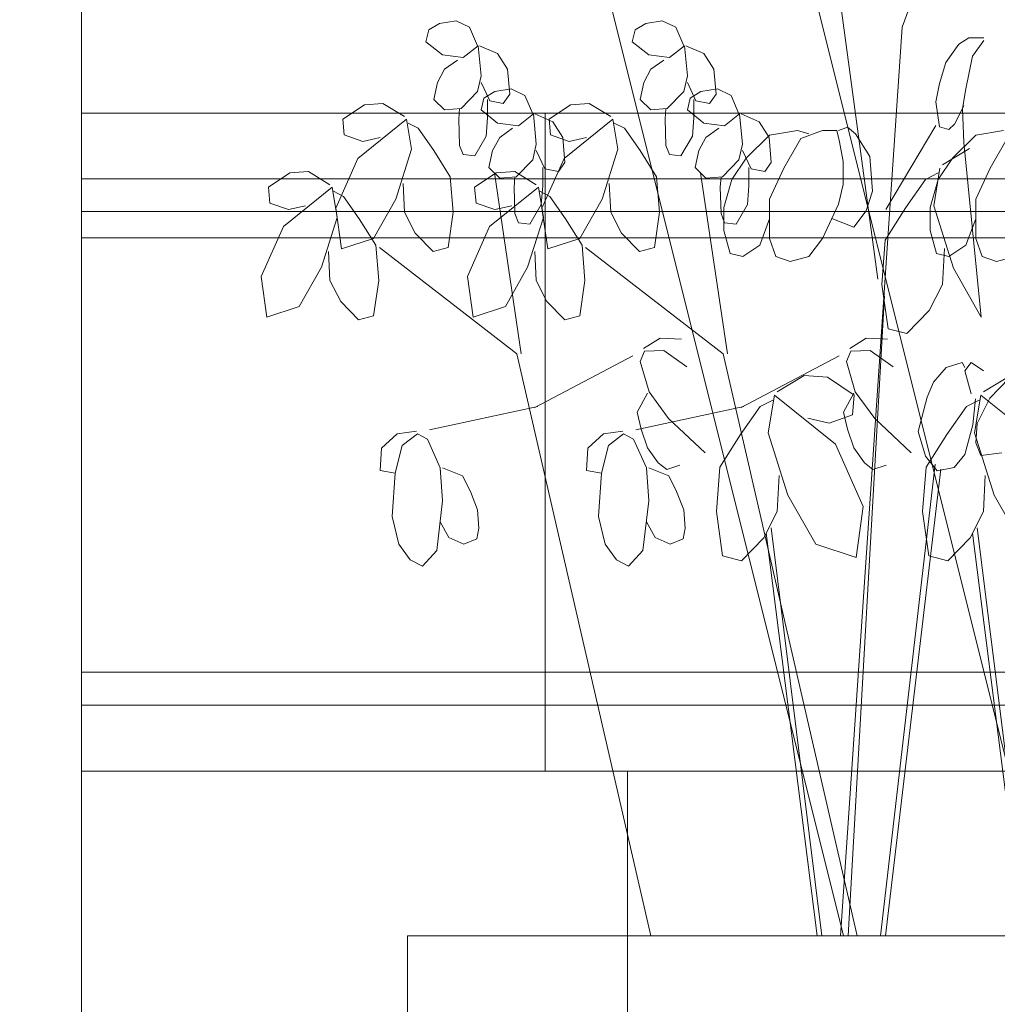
# Model space of a CAD drawing. Header units: millimetres. Extents: x 325 to 308333, y 120 to 24406.
# Tile 6 of 21: x 300599 to 300896, y 6564 to 6864. Entities that reach past the tile are written whole.
import ezdxf

# ---------------------------------------------------------------- set-up
doc = ezdxf.new("R2010")
doc.units = ezdxf.units.MM
doc.header["$LTSCALE"] = 2.5
doc.linetypes.add('DOT', pattern=[0.25, 0, -0.25])
for name, color, linetype, lineweight in [('Dimension', 40, 'Continuous', 0), ('ELEVATION 1', 143, 'Continuous', 18), ('ELEVATION 2', 41, 'Continuous', 15), ('ELEVATION 3', 23, 'Continuous', 13), ('HATCH LIGHT', 250, 'Continuous', 0), ('HATCH MEDIUM', 251, 'Continuous', 5)]:
    doc.layers.add(name, color=color, linetype=linetype, lineweight=lineweight)
doc.styles.get("Standard").update_dxf_attribs({"font": 'GOTHIC.TTF'})
doc.dimstyles.new('AJKD_30', dxfattribs={"dimscale": 30, "dimtxt": 2, "dimasz": 1, "dimexe": 0.8, "dimexo": 0.8, "dimgap": 0.5, "dimtad": 1, "dimdec": 0, "dimzin": 0, "dimdsep": 46, "dimtxsty": 'Standard', "dimblk": 'ARCHTICK', "dimcen": 0.125, "dimclrd": 251, "dimclre": 251, "dimclrt": 42, "dimadec": 0, "dimazin": 0, "dimtfac": 1, "dimtdec": 0, "dimtix": 1, "dimtmove": 1, "dimatfit": 3, "dimfxl": 0, "dimtolj": 1, "dimtzin": 0, "dimarcsym": 0})

# ---------------------------------------------------------------- blocks, each defined once
blk = doc.blocks.new('_ArchTick')
at = {"color": 0, "linetype": 'ByBlock', "const_width": 0.15}
blk.add_lwpolyline([(-0.5, -0.5), (0.5, 0.5)], dxfattribs=at)
blk = doc.blocks.new('*D111')
at = {"layer": 'Defpoints', "color": 0}
for p in [(300618.21, 8185.26), (298987.66, 5785.26), (300618.21, 5785.26)]:
    blk.add_point(p, dxfattribs=at)
at = {"layer": 'ELEVATION 1', "color": 251, "linetype": 'DOT', "lineweight": -2}
for p, q in [((300594.21, 8185.26), (298963.66, 8185.26)), ((300594.21, 5785.26), (298963.66, 5785.26))]:
    blk.add_line(p, q, dxfattribs=at)
at = {"layer": 'ELEVATION 1', "color": 251, "lineweight": -2}
blk.add_line((298987.66, 8185.26), (298987.66, 5785.26), dxfattribs=at)
at = {"layer": 'ELEVATION 1', "color": 251, "lineweight": -2, "xscale": 24, "yscale": 24, "zscale": 24}
for p, rotation in [((298987.66, 8185.26), 90), ((298987.66, 5785.26), 270)]:
    blk.add_blockref('_ArchTick', p, dxfattribs=dict(at, rotation=rotation))
at = {"layer": 'ELEVATION 1', "color": 42, "insert": (298941.15, 6985.26), "char_height": 60, "attachment_point": 5, "rotation": 90}
blk.add_mtext('\\A1;2400', dxfattribs=at)
blk = doc.blocks.new('*D112')
at = {"layer": 'Defpoints', "color": 0}
for p in [(299233.91, 8185.26), (300618.21, 8185.26), (300618.21, 5785.26)]:
    blk.add_point(p, dxfattribs=at)
at = {"layer": 'ELEVATION 1', "color": 251, "linetype": 'DOT', "lineweight": -2}
for p, q in [((300594.21, 8185.26), (299209.91, 8185.26)), ((300594.21, 5785.26), (299209.91, 5785.26))]:
    blk.add_line(p, q, dxfattribs=at)
at = {"layer": 'ELEVATION 1', "color": 251, "lineweight": -2}
blk.add_line((299233.91, 5785.26), (299233.91, 8185.26), dxfattribs=at)
at = {"layer": 'ELEVATION 1', "color": 251, "lineweight": -2, "xscale": 24, "yscale": 24, "zscale": 24}
for p, rotation in [((299233.91, 8185.26), 90), ((299233.91, 5785.26), 270)]:
    blk.add_blockref('_ArchTick', p, dxfattribs=dict(at, rotation=rotation))
at = {"layer": 'ELEVATION 1', "color": 42, "insert": (299187.4, 6985.26), "char_height": 60, "attachment_point": 5, "rotation": 90}
blk.add_mtext('\\A1;2400', dxfattribs=at)
blk = doc.blocks.new('EDER')
for p, q in [((-57.7, 203.03), (-194.16, 749.14)), ((13.29, 203.03), (-123.16, 749.14)), ((-37.54, 515.91), (13.99, 657.27)), ((-45.92, 429.2), (-64.66, 568.3)), ((-196.76, 517.24), (-200.46, 514.98)), ((-191.09, 518.14), (-196.76, 517.24)), ((-186.41, 515.88), (-191.09, 518.14)), ((-183.7, 509.56), (-186.41, 515.88)), ((-125.77, 517.24), (-129.46, 514.98)), ((-120.1, 518.14), (-125.77, 517.24)), ((-115.41, 515.88), (-120.1, 518.14)), ((-112.7, 509.56), (-115.41, 515.88)), ((-58.79, 203.03), (-37.54, 515.91)), ((-200.46, 514.98), (-201.45, 510.91)), ((-129.46, 514.98), (-130.45, 510.91)), ((-14.61, 512.3), (-18.06, 510.04)), ((-9.43, 512.3), (-14.61, 512.3)), ((-201.45, 510.91), (-195.78, 506.4)), ((-188.63, 505.49), (-183.45, 509.56)), ((-183.45, 509.56), (-182.46, 499.17)), ((-182.96, 509.56), (-176.79, 506.85)), ((-130.45, 510.91), (-124.78, 506.4)), ((-117.63, 505.49), (-112.45, 509.56)), ((-112.45, 509.56), (-111.47, 499.17)), ((-111.96, 509.56), (-105.8, 506.85)), ((-18.06, 510.04), (-22.5, 503.72)), ((-13.38, 505.98), (-9.43, 511.39)), ((-195.78, 506.4), (-188.63, 505.49)), ((-176.79, 506.85), (-173.34, 501.43)), ((-124.78, 506.4), (-117.63, 505.49)), ((-105.8, 506.85), (-102.34, 501.43)), ((-15.59, 494.68), (-13.38, 505.98)), ((-195.04, 501.43), (-190.6, 504.59)), ((-124.04, 501.43), (-119.6, 504.59)), ((-22.5, 503.72), (-24.72, 496.49)), ((-197.5, 496.91), (-195.04, 501.43)), ((-182.46, 499.17), (-183.7, 493.75)), ((-173.34, 501.43), (-172.6, 492.85)), ((-126.51, 496.91), (-124.04, 501.43)), ((-111.47, 499.17), (-112.7, 493.75)), ((-102.34, 501.43), (-101.6, 492.85)), ((-198.74, 491.04), (-197.5, 496.91)), ((-179.5, 490.59), (-182.46, 496.91)), ((-127.74, 491.04), (-126.51, 496.91)), ((-108.51, 490.59), (-111.47, 496.91)), ((-24.72, 496.49), (-25.95, 490.17)), ((-183.7, 493.75), (-189.37, 487.88)), ((-177.78, 493.75), (-181.48, 491.49)), ((-172.11, 494.65), (-177.78, 493.75)), ((-172.6, 492.85), (-174.82, 489.69)), ((-167.42, 492.4), (-172.11, 494.65)), ((-164.71, 486.07), (-167.42, 492.4)), ((-112.7, 493.75), (-118.37, 487.88)), ((-106.78, 493.75), (-110.48, 491.49)), ((-101.11, 494.65), (-106.78, 493.75)), ((-101.6, 492.85), (-103.82, 489.69)), ((-96.43, 492.4), (-101.11, 494.65)), ((-93.71, 486.07), (-96.43, 492.4)), ((-16.83, 487.91), (-15.59, 494.68)), ((-222.65, 489.24), (-230.05, 484.27)), ((-216.24, 489.69), (-222.65, 489.24)), ((-208.84, 485.17), (-216.24, 489.69)), ((-195.04, 487.43), (-198.74, 491.04)), ((-181.48, 491.49), (-182.46, 487.43)), ((-180.24, 484.72), (-180.24, 491.04)), ((-174.82, 489.69), (-179.5, 490.59)), ((-151.65, 489.24), (-159.05, 484.27)), ((-145.24, 489.69), (-151.65, 489.24)), ((-137.85, 485.17), (-145.24, 489.69)), ((-124.04, 487.43), (-127.74, 491.04)), ((-110.48, 491.49), (-111.47, 487.43)), ((-109.25, 484.72), (-109.25, 491.04)), ((-103.82, 489.69), (-108.51, 490.59)), ((-25.95, 490.17), (-24.72, 481.59)), ((-19.54, 482.49), (-16.33, 488.81)), ((-189.37, 487.88), (-195.04, 487.43)), ((-189.86, 487.88), (-190.11, 484.27)), ((-182.46, 487.43), (-176.79, 482.91)), ((-169.64, 482.01), (-164.47, 486.07)), ((-164.47, 486.07), (-163.48, 475.69)), ((-163.97, 486.07), (-157.81, 483.36)), ((-118.37, 487.88), (-124.04, 487.43)), ((-118.86, 487.88), (-119.11, 484.27)), ((-111.47, 487.43), (-105.8, 482.91)), ((-98.65, 482.01), (-93.47, 486.07)), ((-93.47, 486.07), (-92.48, 475.69)), ((-92.97, 486.07), (-86.81, 483.36)), ((-16.33, 476.17), (-16.83, 487.91)), ((-230.05, 484.27), (-229.56, 478.85)), ((-208.11, 484.27), (-224.87, 470.72)), ((-206.38, 473.88), (-208.11, 484.27)), ((-204.16, 481.11), (-207.61, 482.91)), ((-190.11, 484.27), (-189.86, 475.24)), ((-180.74, 478.4), (-180.24, 484.72)), ((-176.79, 482.91), (-169.64, 482.01)), ((-159.05, 484.27), (-158.56, 478.85)), ((-157.81, 483.36), (-154.36, 477.94)), ((-137.11, 484.27), (-153.87, 470.72)), ((-135.38, 473.88), (-137.11, 484.27)), ((-133.16, 481.11), (-136.61, 482.91)), ((-119.11, 484.27), (-118.86, 475.24)), ((-109.74, 478.4), (-109.25, 484.72)), ((-105.8, 482.91), (-98.65, 482.01)), ((-86.81, 483.36), (-83.36, 477.94)), ((-56.36, 481.51), (-59.44, 480.38)), ((-53.59, 479.25), (-56.36, 481.51)), ((-43.21, 453.14), (-25.95, 482.04)), ((-24.72, 481.59), (-21.51, 480.68)), ((-21.51, 480.68), (-19.54, 482.49)), ((-229.56, 478.85), (-223.14, 476.59)), ((-198.74, 473.43), (-204.16, 481.11)), ((-184.68, 471.62), (-180.74, 478.4)), ((-176.05, 477.94), (-171.62, 481.11)), ((-158.56, 478.85), (-152.15, 476.59)), ((-127.74, 473.43), (-133.16, 481.11)), ((-113.69, 471.62), (-109.74, 478.4)), ((-105.06, 477.94), (-100.62, 481.11)), ((-83.17, 478.69), (-91.19, 470.79)), ((-73.62, 480.38), (-83.17, 478.69)), ((-69.61, 479.25), (-73.62, 480.38)), ((-72.39, 477.56), (-64.99, 480.38)), ((-64.99, 480.38), (-60.06, 480.38)), ((-60.06, 480.38), (-59.14, 476.43)), ((-53.59, 479.25), (-48.66, 471.35)), ((-12.18, 478.69), (-20.19, 470.79)), ((-2.62, 480.38), (-12.18, 478.69)), ((-223.14, 476.59), (-217.23, 477.94)), ((-189.86, 475.24), (-188.63, 472.07)), ((-178.52, 473.43), (-176.05, 477.94)), ((-163.48, 475.69), (-164.71, 470.27)), ((-154.36, 477.94), (-153.62, 469.36)), ((-152.15, 476.59), (-146.23, 477.94)), ((-118.86, 475.24), (-117.63, 472.07)), ((-107.52, 473.43), (-105.06, 477.94)), ((-92.48, 475.69), (-93.71, 470.27)), ((-83.36, 477.94), (-82.62, 469.36)), ((-78.24, 467.4), (-72.39, 477.56)), ((-59.14, 476.43), (-57.9, 469.66)), ((-10.36, 416.05), (-16.33, 476.17)), ((-7.25, 467.4), (-1.39, 477.56)), ((-211.8, 456.72), (-206.38, 473.88)), ((-193.07, 464.4), (-198.74, 473.43)), ((-188.63, 472.07), (-184.68, 471.62)), ((-179.75, 467.56), (-178.52, 473.43)), ((-160.52, 467.11), (-163.48, 473.43)), ((-140.81, 456.72), (-135.38, 473.88)), ((-122.07, 464.4), (-127.74, 473.43)), ((-117.63, 472.07), (-113.69, 471.62)), ((-108.75, 467.56), (-107.52, 473.43)), ((-89.52, 467.11), (-92.48, 473.43)), ((-48.66, 471.35), (-47.73, 459.5)), ((-23.61, 468.55), (-14.37, 474.19)), ((-224.87, 470.72), (-232.51, 453.56)), ((-164.71, 470.27), (-170.38, 464.4)), ((-153.87, 470.72), (-161.52, 453.56)), ((-153.62, 469.36), (-155.84, 466.2)), ((-93.71, 470.27), (-99.39, 464.4)), ((-91.19, 470.79), (-96.12, 463.45)), ((-82.62, 469.36), (-84.84, 466.2)), ((-57.9, 469.66), (-57.9, 461.75)), ((-20.19, 470.79), (-25.12, 463.45)), ((-248.29, 465.75), (-255.69, 460.78)), ((-241.88, 466.2), (-248.29, 465.75)), ((-234.49, 461.69), (-241.88, 466.2)), ((-177.3, 465.75), (-184.69, 460.78)), ((-176.05, 463.94), (-179.75, 467.56)), ((-168.66, 403.43), (-177.9, 465.75)), ((-170.89, 466.2), (-177.3, 465.75)), ((-163.49, 461.69), (-170.89, 466.2)), ((-161.26, 461.24), (-161.26, 467.56)), ((-155.84, 466.2), (-160.52, 467.11)), ((-105.06, 463.94), (-108.75, 467.56)), ((-97.66, 403.43), (-106.91, 465.75)), ((-90.26, 461.24), (-90.26, 467.56)), ((-84.84, 466.2), (-89.52, 467.11)), ((-83.17, 456.67), (-78.24, 467.4)), ((-29.47, 463.47), (-25.15, 465.73)), ((-26.69, 454.44), (-24.54, 467.42)), ((-12.18, 456.67), (-7.25, 467.4)), ((-209.34, 462.14), (-208.84, 452.2)), ((-192.08, 452.2), (-193.07, 464.4)), ((-170.38, 464.4), (-176.05, 463.94)), ((-170.88, 464.4), (-171.12, 460.78)), ((-161.75, 454.91), (-161.26, 461.24)), ((-138.34, 462.14), (-137.85, 452.2)), ((-121.08, 452.2), (-122.07, 464.4)), ((-99.39, 464.4), (-105.06, 463.94)), ((-99.88, 464.4), (-100.13, 460.78)), ((-96.12, 463.45), (-98.89, 453.85)), ((-90.76, 454.91), (-90.26, 461.24)), ((-57.9, 461.75), (-59.44, 454.98)), ((-36.25, 453.87), (-29.47, 463.47)), ((-25.12, 463.45), (-27.9, 453.85)), ((-255.69, 460.78), (-255.2, 455.36)), ((-233.75, 460.78), (-250.51, 447.24)), ((-232.02, 450.4), (-233.75, 460.78)), ((-229.8, 457.62), (-233.25, 459.43)), ((-184.69, 460.78), (-184.2, 455.36)), ((-162.75, 460.78), (-179.52, 447.24)), ((-171.12, 460.78), (-170.88, 451.75)), ((-161.02, 450.4), (-162.75, 460.78)), ((-158.8, 457.62), (-162.26, 459.43)), ((-100.13, 460.78), (-99.88, 451.75)), ((-47.73, 459.5), (-49.89, 452.72)), ((-255.2, 455.36), (-248.79, 453.11)), ((-248.79, 453.11), (-242.87, 454.46)), ((-224.38, 449.94), (-229.8, 457.62)), ((-219.45, 443.17), (-211.8, 456.72)), ((-184.2, 455.36), (-177.79, 453.11)), ((-177.79, 453.11), (-171.87, 454.46)), ((-165.7, 448.14), (-161.75, 454.91)), ((-153.38, 449.94), (-158.8, 457.62)), ((-148.45, 443.17), (-140.81, 456.72)), ((-94.7, 448.14), (-90.76, 454.91)), ((-83.17, 443.13), (-83.17, 456.67)), ((-59.44, 454.98), (-64.99, 443.13)), ((-19.91, 432.98), (-26.69, 454.44)), ((-12.18, 443.13), (-12.18, 456.67)), ((-232.51, 453.56), (-230.54, 439.56)), ((-208.84, 452.2), (-205.15, 444.98)), ((-193.81, 440.01), (-192.08, 452.2)), ((-170.88, 451.75), (-169.64, 448.59)), ((-161.52, 453.56), (-159.54, 439.56)), ((-137.85, 452.2), (-134.15, 444.98)), ((-122.81, 440.01), (-121.08, 452.2)), ((-99.88, 451.75), (-98.65, 448.59)), ((-98.89, 453.85), (-98.89, 445.95)), ((-49.89, 452.72), (-54.2, 447.08)), ((-43.34, 442.58), (-36.25, 453.87)), ((-27.9, 453.85), (-27.9, 445.95)), ((-237.45, 433.24), (-232.02, 450.4)), ((-218.71, 440.91), (-224.38, 449.94)), ((-169.64, 448.59), (-165.7, 448.14)), ((-166.45, 433.24), (-161.02, 450.4)), ((-147.71, 440.91), (-153.38, 449.94)), ((-98.65, 448.59), (-94.7, 448.14)), ((-86.56, 440.87), (-83.17, 449.9)), ((-54.2, 447.08), (-61.76, 450.04)), ((-15.57, 440.87), (-12.18, 449.9)), ((-250.51, 447.24), (-258.16, 430.07)), ((-205.15, 444.98), (-198.98, 438.65)), ((-179.52, 447.24), (-187.16, 430.07)), ((-134.15, 444.98), (-127.99, 438.65)), ((-98.89, 445.95), (-96.74, 438.04)), ((-27.9, 445.95), (-25.74, 438.04)), ((-230.54, 439.56), (-219.45, 443.17)), ((-217.72, 428.72), (-218.71, 440.91)), ((-159.54, 439.56), (-148.45, 443.17)), ((-146.72, 428.72), (-147.71, 440.91)), ((-92.42, 436.92), (-86.56, 440.87)), ((-81.02, 436.92), (-83.17, 443.13)), ((-64.99, 443.13), (-69.61, 436.92)), ((-44.57, 427.34), (-43.34, 442.58)), ((-21.42, 436.92), (-15.57, 440.87)), ((-10.02, 436.92), (-12.18, 443.13)), ((-234.98, 438.65), (-234.49, 428.72)), ((-170.14, 403.43), (-217.47, 440.01)), ((-198.98, 438.65), (-193.81, 440.01)), ((-163.98, 438.65), (-163.49, 428.72)), ((-99.14, 403.43), (-146.48, 440.01)), ((-127.99, 438.65), (-122.81, 440.01)), ((-96.74, 438.04), (-92.42, 436.92)), ((-25.74, 438.04), (-21.42, 436.92)), ((-22.99, 439.76), (-23.61, 427.34)), ((-76.09, 435.22), (-81.02, 436.92)), ((-69.61, 436.92), (-76.09, 435.22)), ((-5.09, 435.22), (-10.02, 436.92)), ((1.38, 436.92), (-5.09, 435.22)), ((-245.09, 419.69), (-237.45, 433.24)), ((-174.09, 419.69), (-166.45, 433.24)), ((-10.36, 416.05), (-19.91, 432.98)), ((-258.16, 430.07), (-256.18, 416.07)), ((-234.49, 428.72), (-230.79, 421.49)), ((-219.45, 416.53), (-217.72, 428.72)), ((-187.16, 430.07), (-185.19, 416.07)), ((-163.49, 428.72), (-159.79, 421.49)), ((-148.45, 416.53), (-146.72, 428.72)), ((-42.41, 412.1), (-44.57, 427.34)), ((-23.61, 427.34), (-28.23, 418.31)), ((-230.79, 421.49), (-224.62, 415.17)), ((-159.79, 421.49), (-153.63, 415.17)), ((-56.17, 203.03), (-43.66, 423.43)), ((-256.18, 416.07), (-245.09, 419.69)), ((-185.19, 416.07), (-174.09, 419.69)), ((-28.23, 418.31), (-35.94, 410.4)), ((-224.62, 415.17), (-219.45, 416.53)), ((-153.63, 415.17), (-148.45, 416.53)), ((-35.94, 410.4), (-42.41, 412.1)), ((-126.57, 405.25), (-120.89, 408.84)), ((-120.89, 408.84), (-113.54, 408.53)), ((-55.57, 405.25), (-49.89, 408.84)), ((-49.89, 408.84), (-42.55, 408.53)), ((-127.66, 400.79), (-126.18, 404.4)), ((-126.18, 404.4), (-119.6, 404.62)), ((-119.6, 404.62), (-111.61, 398.95)), ((-56.66, 400.79), (-55.18, 404.4)), ((-55.18, 404.4), (-48.6, 404.62)), ((-48.6, 404.62), (-40.61, 398.95)), ((-124.06, 203.03), (-170.14, 403.43)), ((-163.98, 385), (-130.26, 402.74)), ((-124.66, 390.33), (-127.66, 400.79)), ((-53.06, 203.03), (-99.14, 403.43)), ((-92.99, 385), (-59.26, 402.74)), ((-53.66, 390.33), (-56.66, 400.79)), ((-22.44, 398.72), (-16.89, 400.41)), ((-16.89, 400.41), (-15.96, 398.72)), ((-15.96, 397.59), (-13.81, 400.41)), ((-13.81, 400.41), (-9.49, 397.59)), ((-26.75, 393.64), (-22.44, 398.72)), ((-13.81, 389.68), (-15.96, 397.59)), ((3.03, 398.95), (-7.32, 388.18)), ((-80.54, 390.35), (-71.29, 395.99)), ((-71.29, 395.99), (-63.28, 395.43)), ((-63.28, 395.43), (-54.03, 389.22)), ((-28.91, 388.56), (-26.75, 393.64)), ((-9.54, 390.35), (-0.29, 395.99)), ((-117.96, 381.22), (-124.66, 390.33)), ((-46.96, 381.22), (-53.66, 390.33)), ((-125.22, 389.86), (-128.76, 383.34)), ((-86.39, 385.27), (-82.08, 387.53)), ((-83.62, 376.23), (-81.46, 389.22)), ((-81.46, 389.22), (-60.5, 372.28)), ((-54.23, 389.86), (-57.77, 383.34)), ((-54.03, 389.22), (-54.65, 382.44)), ((-31.99, 376.7), (-28.91, 388.56)), ((-15.39, 385.27), (-11.08, 387.53)), ((-12.27, 387.99), (-13.19, 378.96)), ((-12.62, 376.23), (-10.46, 389.22)), ((-7.32, 388.18), (-11.73, 379.49)), ((-10.46, 389.22), (10.49, 372.28)), ((-162.99, 385.36), (-200.22, 377.23)), ((-91.99, 385.36), (-129.22, 377.23)), ((-128.76, 383.34), (-127.35, 377.45)), ((-93.17, 375.67), (-86.39, 385.27)), ((-57.77, 383.34), (-56.36, 377.45)), ((-22.17, 375.67), (-15.39, 385.27)), ((-105.4, 369.35), (-117.96, 381.22)), ((-62.66, 379.62), (-70.06, 381.32)), ((-54.65, 382.44), (-62.66, 379.62)), ((-34.41, 369.35), (-46.96, 381.22)), ((-204.65, 376.78), (-211.31, 375.88)), ((-133.66, 376.78), (-140.31, 375.88)), ((-127.35, 377.45), (-125.17, 371.02)), ((-56.36, 377.45), (-54.17, 371.02)), ((-29.52, 368.23), (-31.99, 376.7)), ((-13.19, 378.96), (-15.96, 368.8)), ((-11.73, 379.49), (-12.19, 372.8)), ((-211.31, 375.88), (-216.73, 370.91)), ((-204.41, 375.88), (-209.58, 371.82)), ((-200.96, 374.07), (-204.41, 375.88)), ((-196.52, 364.14), (-200.96, 374.07)), ((-140.31, 375.88), (-145.74, 370.91)), ((-133.41, 375.88), (-138.59, 371.82)), ((-129.96, 374.07), (-133.41, 375.88)), ((-125.52, 364.14), (-129.96, 374.07)), ((-100.26, 364.38), (-93.17, 375.67)), ((-76.84, 354.78), (-83.62, 376.23)), ((-29.26, 364.38), (-22.17, 375.67)), ((-5.84, 354.78), (-12.62, 376.23)), ((-216.73, 370.91), (-217.23, 363.23)), ((-209.58, 371.82), (-212.05, 362.33)), ((-145.74, 370.91), (-146.23, 363.23)), ((-138.59, 371.82), (-141.05, 362.33)), ((-125.17, 371.02), (-121.48, 365.86)), ((-60.5, 372.28), (-50.95, 350.83)), ((-54.17, 371.02), (-50.48, 365.86)), ((-12.19, 372.8), (-10.44, 368.38)), ((-25.52, 363.15), (-29.52, 368.23)), ((-15.96, 368.8), (-19.66, 364.28)), ((-10.44, 368.38), (-3.18, 369.35)), ((-217.23, 363.23), (-212.05, 362.33)), ((-195.78, 352.85), (-196.52, 364.14)), ((-195.78, 364.14), (-188.87, 361.43)), ((-146.23, 363.23), (-141.05, 362.33)), ((-124.78, 352.85), (-125.52, 364.14)), ((-124.78, 364.14), (-117.88, 361.43)), ((-121.48, 365.86), (-118.59, 363.58)), ((-118.59, 363.58), (-114.03, 365.05)), ((-101.49, 349.14), (-100.26, 364.38)), ((-50.48, 365.86), (-47.59, 363.58)), ((-47.59, 363.58), (-43.03, 365.05)), ((-45.03, 203.03), (-26.22, 365.41)), ((-43.29, 203.03), (-24.22, 363.72)), ((-30.5, 349.14), (-29.26, 364.38)), ((-19.66, 364.28), (-25.52, 363.15)), ((-212.05, 362.33), (-213.04, 347.43)), ((-188.87, 361.43), (-186.16, 356.01)), ((-141.05, 362.33), (-142.04, 347.43)), ((-117.88, 361.43), (-115.16, 356.01)), ((-79.92, 361.56), (-80.54, 349.14)), ((-8.92, 361.56), (-9.54, 349.14)), ((-197.75, 335.69), (-195.78, 352.85)), ((-186.16, 356.01), (-183.7, 349.69)), ((-126.75, 335.69), (-124.78, 352.85)), ((-115.16, 356.01), (-112.7, 349.69)), ((-67.28, 337.85), (-76.84, 354.78)), ((3.71, 337.85), (-5.84, 354.78)), ((-183.7, 349.69), (-183.2, 343.36)), ((-112.7, 349.69), (-112.21, 343.36)), ((-50.95, 350.83), (-53.41, 333.33)), ((-213.04, 347.43), (-210.82, 337.94)), ((-142.04, 347.43), (-139.82, 337.94)), ((-99.34, 333.9), (-101.49, 349.14)), ((-80.54, 349.14), (-85.16, 340.11)), ((-28.34, 333.9), (-30.5, 349.14)), ((-9.54, 349.14), (-14.16, 340.11)), ((-193.56, 340.2), (-196.52, 345.62)), ((-183.2, 343.36), (-183.94, 339.75)), ((-122.56, 340.2), (-125.52, 345.62)), ((-112.21, 343.36), (-112.95, 339.75)), ((-65.2, 203.03), (-82.68, 343.55)), ((5.8, 203.03), (-11.69, 343.55)), ((-188.38, 337.94), (-193.56, 340.2)), ((-183.94, 339.75), (-188.38, 337.94)), ((-117.38, 337.94), (-122.56, 340.2)), ((-112.95, 339.75), (-117.38, 337.94)), ((-85.16, 340.11), (-92.86, 332.2)), ((-66.76, 203.03), (-84.35, 341.68)), ((-14.16, 340.11), (-21.87, 332.2)), ((4.24, 203.03), (-13.35, 341.68)), ((-210.82, 337.94), (-206.87, 332.53)), ((-202.68, 330.27), (-197.75, 335.69)), ((-139.82, 337.94), (-135.88, 332.53)), ((-131.68, 330.27), (-126.75, 335.69)), ((-53.41, 333.33), (-67.28, 337.85)), ((-206.87, 332.53), (-202.68, 330.27)), ((-135.88, 332.53), (-131.68, 330.27)), ((-92.86, 332.2), (-99.34, 333.9)), ((-21.87, 332.2), (-28.34, 333.9))]:
    blk.add_line(p, q)
blk = doc.blocks.new('Planter box')
at = {"layer": 'ELEVATION 3'}
blk.add_lwpolyline([(198654.46, 15480.85), (199254.46, 15480.85), (199254.46, 15750.85), (198654.46, 15750.85)], close=True, dxfattribs=at)
at = {"layer": 'HATCH MEDIUM', "color": 7, "xscale": 0.8825300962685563, "yscale": 0.8825300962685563, "zscale": 0.8825300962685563}
blk.add_blockref('EDER', (198837.87, 15571.67), dxfattribs=at)

msp = doc.modelspace()

# ---------------------------------------------------------------- linework, layer by layer
at = {"layer": 'ELEVATION 2'}
msp.add_line((300618.21, 8185.26), (300618.21, 5785.26), dxfattribs=at)
at = {"layer": 'HATCH LIGHT'}
for p, q in [((300618.21, 6835.26), (302061.58, 6835.26)), ((300759.07, 6635.34), (300759.07, 6835.26)), ((300618.21, 6815.34), (302061.58, 6815.34)), ((300618.21, 6805.34), (302061.58, 6805.34)), ((300618.21, 6797.34), (302053.58, 6797.34)), ((300618.21, 6665.34), (302053.58, 6665.34)), ((300618.21, 6655.34), (302061.58, 6655.34)), ((300618.21, 6635.34), (302061.58, 6635.34)), ((300784.07, 5885.18), (300784.07, 6635.34))]:
    msp.add_line(p, q, dxfattribs=at)

# ---------------------------------------------------------------- dimensions: what is measured, and where the dimension line sits
at = {"layer": 'ELEVATION 1'}
for base, p1, p2, picture, middle in [((298987.66, 5785.26), (300618.21, 8185.26), (300618.21, 5785.26), '*D111', (298941.15, 6985.26)), ((299233.91, 8185.26), (300618.21, 5785.26), (300618.21, 8185.26), '*D112', (299187.4, 6985.26))]:
    dim = msp.add_linear_dim(base=base, p1=p1, p2=p2, angle=90, dimstyle='AJKD_30', override={"dimasz": 0.8}, dxfattribs=at)
    dim.commit()
    dim.dimension.update_dxf_attribs({"geometry": picture, "text_midpoint": middle})

# ---------------------------------------------------------------- next in the draw order: block references
at = {"layer": 'Dimension', "color": 13}
msp.add_blockref('Planter box', (102062.8, -9165.59), dxfattribs=at)

doc.saveas('drawing.dxf')
